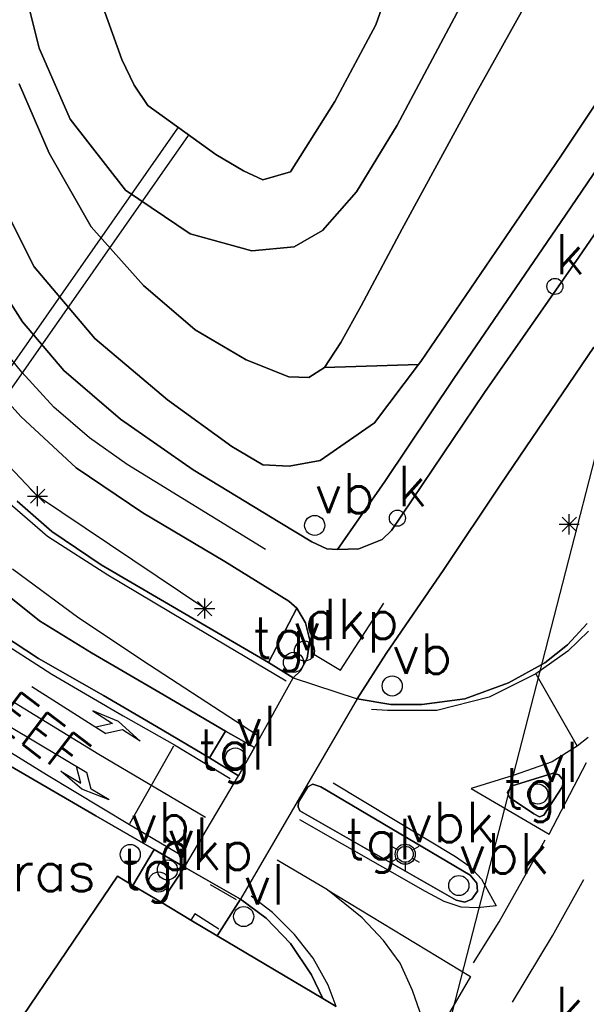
# Model space of a CAD drawing. Header units: millimetres. Extents: x 129727 to 131402, y 399018 to 399724.
# Tile 14 of 60: x 130024 to 130059, y 399294 to 399355. Entities that reach past the tile are written whole.
import ezdxf
from ezdxf.enums import TextEntityAlignment as Align

# ---------------------------------------------------------------- set-up
doc = ezdxf.new("R2010")
doc.units = ezdxf.units.MM
for name, color, linetype in [('EWD-MB-NW-MBUISVLG', 1, 'Continuous'), ('MDI-IN-OPNAMEGRENS', 7, 'Continuous'), ('MDI-VL-BEPLANTING', 7, 'Continuous'), ('MDI-VL-GRAS', 7, 'Continuous'), ('MDI-VL-TALUD', 7, 'Continuous'), ('MDI-VL-VERHARDING', 7, 'Continuous'), ('MDI-VL-WATER', 7, 'Continuous'), ('MDI-XX-BEPLANTING', 80, 'Continuous'), ('MDI-XX-BORD', 255, 'Continuous'), ('MDI-XX-DAMWAND', 252, 'Continuous'), ('MDI-XX-GRAS', 7, 'Continuous'), ('MDI-XX-MARKERING', 251, 'Continuous'), ('MDI-XX-RASTER', 255, 'Continuous'), ('MDI-XX-RIOLERING', 130, 'Continuous'), ('MDI-XX-TALUD', 84, 'Continuous'), ('MDI-XX-TEKST25', 12, 'Continuous'), ('MDI-XX-TERREINAFSCH', 253, 'Continuous'), ('MDI-XX-VERHARDING', 30, 'Continuous')]:
    doc.layers.add(name, color=color, linetype=linetype)
doc.styles.add('ROMANS25', font='ROMANS.shx', dxfattribs={"height": 2.5})

msp = doc.modelspace()

# ---------------------------------------------------------------- linework, layer by layer
for p, q in [((130024.922, 399325.336), (130025.806, 399326.22)), ((130025.806, 399325.336), (130024.922, 399326.22)), ((130025.364, 399325.153), (130025.364, 399326.403)), ((130024.739, 399325.778), (130025.989, 399325.778)), ((130057.957, 399323.589), (130058.841, 399324.473)), ((130058.841, 399323.589), (130057.957, 399324.473)), ((130058.399, 399323.406), (130058.399, 399324.656)), ((130057.774, 399324.031), (130059.024, 399324.031)), ((130035.747, 399318.169), (130035.747, 399319.419)), ((130035.122, 399318.794), (130036.372, 399318.794)), ((130035.305, 399318.352), (130036.189, 399319.236)), ((130036.189, 399318.352), (130035.305, 399319.236)), ((130025.016, 399313.958), (130029.609, 399311.024)), ((130028.791, 399312.437), (130030.013, 399311.656)), ((130030.385, 399311.775), (130028.791, 399312.437)), ((130030.013, 399311.656), (130028.977, 399311.428)), ((130031.74, 399310.553), (130030.385, 399311.775)), ((130023.753, 399311.395), (130028.431, 399308.599)), ((130030.645, 399311.253), (130029.609, 399311.024)), ((130031.74, 399310.553), (130030.645, 399311.253)), ((130026.801, 399308.699), (130028.046, 399307.955)), ((130028.107, 399307.569), (130026.801, 399308.699)), ((130028.046, 399307.955), (130027.787, 399308.983)), ((130028.69, 399307.57), (130028.431, 399308.599)), ((130029.806, 399306.903), (130028.107, 399307.569)), ((130029.806, 399306.903), (130028.69, 399307.57)), ((130048.207, 399304.029), (130048.207, 399304.529)), ((130047.774, 399303.779), (130047.341, 399304.029)), ((130048.64, 399303.779), (130049.073, 399304.029)), ((130047.774, 399303.279), (130047.341, 399303.029)), ((130048.207, 399303.029), (130048.207, 399302.529)), ((130048.64, 399303.279), (130049.073, 399303.029))]:
    msp.add_line(p, q)
for centre, radius in [((130057.506, 399338.811), 0.5), ((130042.582, 399323.962), 0.625), ((130047.72, 399324.411), 0.5), ((130041.944, 399316.156), 0.625), ((130041.264, 399315.452), 0.625), ((130047.398, 399313.986), 0.625), ((130037.65, 399309.51), 0.625), ((130056.446, 399307.271), 0.625), ((130031.123, 399303.514), 0.625), ((130048.207, 399303.529), 0.625), ((130048.207, 399303.529), 0.5), ((130033.43, 399302.558), 0.625), ((130032.897, 399301.809), 0.625), ((130051.539, 399301.585), 0.625), ((130038.17, 399299.657), 0.625)]:
    msp.add_circle(centre, radius)
at = {"layer": 'EWD-MB-NW-MBUISVLG'}
msp.add_lwpolyline([(130078.41, 399399.725), (130040.103, 399250.928)], dxfattribs=at)
at = {"layer": 'MDI-IN-OPNAMEGRENS'}
for p, q in [((130021.576, 399289.263), (130030.328, 399302.159)), ((130030.328, 399302.159), (130031.281, 399301.591)), ((130031.281, 399301.591), (130033.04, 399300.543)), ((130033.04, 399300.543), (130034.894, 399299.439)), ((130034.894, 399299.439), (130036.527, 399298.466)), ((130036.527, 399298.466), (130043.083, 399294.561)), ((130043.083, 399294.561), (130043.923, 399294.061))]:
    msp.add_line(p, q, dxfattribs=at)
at = {"layer": 'MDI-VL-BEPLANTING'}
for p, q in [((130066.632, 399360.084), (130057.878, 399346.91)), ((130052.568, 399350.756), (130056.557, 399357.901)), ((130048.026, 399342.385), (130052.568, 399350.756)), ((130057.878, 399346.91), (130049.171, 399334.145)), ((130045.466, 399337.595), (130048.026, 399342.385)), ((130044.198, 399335.329), (130045.466, 399337.595)), ((130043.201, 399333.763), (130044.198, 399335.329)), ((130049.171, 399334.145), (130049.035, 399333.965)), ((130049.035, 399333.965), (130043.201, 399333.763)), ((130043.201, 399333.763), (130043.201, 399333.763))]:
    msp.add_line(p, q, dxfattribs=at)
at = {"layer": 'MDI-VL-GRAS'}
for p, q in [((130057.878, 399346.91), (130066.632, 399360.084)), ((130024.283, 399358.337), (130025.453, 399353.622)), ((130025.453, 399353.622), (130024.283, 399358.337)), ((130046.391, 399355.063), (130047.53, 399358.382)), ((130047.705, 399348.821), (130052.492, 399357.827)), ((130052.492, 399357.827), (130047.705, 399348.821)), ((130056.557, 399357.901), (130052.568, 399350.756)), ((130029.431, 399356.132), (130030.599, 399352.918)), ((130043.833, 399350.295), (130046.391, 399355.063)), ((130025.453, 399353.622), (130027.393, 399349.199)), ((130027.393, 399349.199), (130025.453, 399353.622)), ((130030.599, 399352.918), (130031.365, 399351.322)), ((130024.221, 399351.401), (130026.08, 399347.092)), ((130026.08, 399347.092), (130024.221, 399351.401)), ((130031.365, 399351.322), (130032.21, 399350.045)), ((130063.805, 399351.546), (130057.853, 399342.79)), ((130052.568, 399350.756), (130048.026, 399342.385)), ((130032.21, 399350.045), (130036.449, 399347.011)), ((130041.085, 399345.927), (130043.833, 399350.295)), ((130027.393, 399349.199), (130030.831, 399344.783)), ((130030.831, 399344.783), (130027.393, 399349.199)), ((130045.18, 399344.68), (130047.705, 399348.821)), ((130047.705, 399348.821), (130045.18, 399344.68)), ((130026.08, 399347.092), (130028.691, 399342.504)), ((130028.691, 399342.504), (130026.08, 399347.092)), ((130036.449, 399347.011), (130038.159, 399345.999)), ((130049.171, 399334.145), (130057.878, 399346.91)), ((130038.159, 399345.999), (130039.366, 399345.432)), ((130039.366, 399345.432), (130041.085, 399345.927)), ((130025.145, 399340.028), (130022.624, 399345.039)), ((130022.624, 399345.039), (130025.145, 399340.028)), ((130030.831, 399344.783), (130034.851, 399342.07)), ((130034.851, 399342.07), (130030.831, 399344.783)), ((130043.067, 399342.29), (130045.18, 399344.68)), ((130045.18, 399344.68), (130043.067, 399342.29)), ((130057.853, 399342.79), (130051.22, 399333.097)), ((130028.691, 399342.504), (130031.946, 399338.862)), ((130031.946, 399338.862), (130028.691, 399342.504)), ((130034.851, 399342.07), (130038.67, 399341.018)), ((130038.67, 399341.018), (130034.851, 399342.07)), ((130041.303, 399341.27), (130043.067, 399342.29)), ((130043.067, 399342.29), (130041.303, 399341.27)), ((130048.026, 399342.385), (130045.466, 399337.595)), ((130038.67, 399341.018), (130041.303, 399341.27)), ((130041.303, 399341.27), (130038.67, 399341.018)), ((130024.435, 399336.615), (130022.263, 399339.988)), ((130028.914, 399335.584), (130025.145, 399340.028)), ((130025.145, 399340.028), (130028.914, 399335.584)), ((130031.946, 399338.862), (130035.165, 399336.107)), ((130035.165, 399336.107), (130031.946, 399338.862)), ((130045.466, 399337.595), (130044.198, 399335.329)), ((130026.992, 399333.592), (130024.435, 399336.615)), ((130035.165, 399336.107), (130038.32, 399334.243)), ((130038.32, 399334.243), (130035.165, 399336.107)), ((130033.438, 399331.769), (130028.914, 399335.584)), ((130028.914, 399335.584), (130033.438, 399331.769)), ((130044.198, 399335.329), (130043.201, 399333.763)), ((130054.143, 399326.514), (130059.916, 399335.045)), ((130021.045, 399334.338), (130024.326, 399330.724)), ((130038.32, 399334.243), (130040.977, 399333.191)), ((130040.977, 399333.191), (130038.32, 399334.243)), ((130049.035, 399333.965), (130049.171, 399334.145)), ((130030.519, 399330.554), (130026.992, 399333.592)), ((130042.227, 399333.146), (130043.201, 399333.763)), ((130043.201, 399333.763), (130042.227, 399333.146)), ((130043.201, 399333.763), (130049.035, 399333.965)), ((130049.035, 399333.965), (130046.292, 399330.327)), ((130046.292, 399330.327), (130049.035, 399333.965)), ((130040.977, 399333.191), (130042.227, 399333.146)), ((130042.227, 399333.146), (130040.977, 399333.191)), ((130051.22, 399333.097), (130046.947, 399326.686)), ((130037.436, 399328.857), (130033.438, 399331.769)), ((130033.438, 399331.769), (130037.436, 399328.857)), ((130024.326, 399330.724), (130027.751, 399327.545)), ((130035.029, 399327.411), (130030.519, 399330.554)), ((130046.292, 399330.327), (130042.927, 399327.999)), ((130042.927, 399327.999), (130046.292, 399330.327)), ((130039.367, 399327.715), (130037.436, 399328.857)), ((130037.436, 399328.857), (130039.367, 399327.715)), ((130042.927, 399327.999), (130040.987, 399327.635)), ((130040.987, 399327.635), (130042.927, 399327.999)), ((130027.751, 399327.545), (130031.901, 399324.747)), ((130040.412, 399324.15), (130035.029, 399327.411)), ((130040.987, 399327.635), (130039.367, 399327.715)), ((130039.367, 399327.715), (130040.987, 399327.635)), ((130046.947, 399326.686), (130044.002, 399322.463)), ((130050.613, 399321.231), (130054.143, 399326.514)), ((130026.248, 399323.593), (130024.089, 399325.47)), ((130031.901, 399324.747), (130037.003, 399321.728)), ((130042.407, 399322.937), (130040.412, 399324.15)), ((130029.308, 399321.518), (130026.248, 399323.593)), ((130043.34, 399322.5), (130042.407, 399322.937)), ((130044.002, 399322.463), (130043.34, 399322.5)), ((130035.089, 399318.142), (130029.308, 399321.518)), ((130037.003, 399321.728), (130040.979, 399319.249)), ((130021.703, 399321.045), (130025.489, 399318.035)), ((130047.018, 399316), (130050.613, 399321.231)), ((130041.467, 399318.824), (130039.707, 399315.446)), ((130040.979, 399319.249), (130041.467, 399318.824)), ((130025.489, 399318.035), (130028.714, 399316.043)), ((130039.707, 399315.446), (130035.089, 399318.142)), ((130059.506, 399317.87), (130058.281, 399316.543)), ((130025.418, 399315.692), (130023.129, 399317.206)), ((130058.281, 399316.543), (130056.885, 399315.424)), ((130028.714, 399316.043), (130032.978, 399313.56)), ((130045.217, 399313.191), (130047.018, 399316)), ((130029.468, 399313.386), (130025.418, 399315.692)), ((130056.885, 399315.424), (130054.624, 399314.19)), ((130054.624, 399314.19), (130051.901, 399313.19)), ((130032.762, 399311.47), (130029.468, 399313.386)), ((130032.978, 399313.56), (130037.039, 399311.186)), ((130047.311, 399312.832), (130045.217, 399313.191)), ((130049.238, 399312.844), (130047.311, 399312.832)), ((130051.901, 399313.19), (130049.238, 399312.844)), ((130036.043, 399309.525), (130032.762, 399311.47)), ((130037.039, 399311.186), (130036.043, 399309.525)), ((130023.685, 399309.009), (130028.993, 399305.909)), ((130028.993, 399305.909), (130032.613, 399303.824)), ((130032.613, 399303.824), (130031.281, 399301.591)), ((130030.328, 399302.159), (130021.576, 399289.263)), ((130031.281, 399301.591), (130030.328, 399302.159)), ((130036.527, 399298.466), (130037.98, 399300.732)), ((130037.98, 399300.732), (130039.56, 399299.556)), ((130039.56, 399299.556), (130041.078, 399297.98)), ((130043.083, 399294.561), (130036.527, 399298.466)), ((130041.078, 399297.98), (130042.39, 399296.029)), ((130042.39, 399296.029), (130043.083, 399294.561)), ((130043.083, 399294.561), (130043.083, 399294.561))]:
    msp.add_line(p, q, dxfattribs=at)
at = {"layer": 'MDI-VL-TALUD'}
for p, q in [((130066.632, 399360.084), (130057.878, 399346.91)), ((130025.453, 399353.622), (130024.283, 399358.337)), ((130046.391, 399355.063), (130047.53, 399358.382)), ((130052.492, 399357.827), (130047.705, 399348.821)), ((130052.568, 399350.756), (130056.557, 399357.901)), ((130029.431, 399356.132), (130030.599, 399352.918)), ((130043.833, 399350.295), (130046.391, 399355.063)), ((130027.393, 399349.199), (130025.453, 399353.622)), ((130030.599, 399352.918), (130031.365, 399351.322)), ((130024.221, 399351.401), (130026.08, 399347.092)), ((130031.365, 399351.322), (130032.21, 399350.045)), ((130048.026, 399342.385), (130052.568, 399350.756)), ((130032.21, 399350.045), (130036.449, 399347.011)), ((130041.085, 399345.927), (130043.833, 399350.295)), ((130030.831, 399344.783), (130027.393, 399349.199)), ((130047.705, 399348.821), (130045.18, 399344.68)), ((130026.08, 399347.092), (130028.691, 399342.504)), ((130036.449, 399347.011), (130038.159, 399345.999)), ((130057.878, 399346.91), (130049.171, 399334.145)), ((130038.159, 399345.999), (130039.366, 399345.432)), ((130039.366, 399345.432), (130041.085, 399345.927)), ((130025.145, 399340.028), (130022.624, 399345.039)), ((130034.851, 399342.07), (130030.831, 399344.783)), ((130045.18, 399344.68), (130043.067, 399342.29)), ((130028.691, 399342.504), (130031.946, 399338.862)), ((130038.67, 399341.018), (130034.851, 399342.07)), ((130043.067, 399342.29), (130041.303, 399341.27)), ((130045.466, 399337.595), (130048.026, 399342.385)), ((130041.303, 399341.27), (130038.67, 399341.018)), ((130028.914, 399335.584), (130025.145, 399340.028)), ((130031.946, 399338.862), (130035.165, 399336.107)), ((130044.198, 399335.329), (130045.466, 399337.595)), ((130035.165, 399336.107), (130038.32, 399334.243)), ((130033.438, 399331.769), (130028.914, 399335.584)), ((130043.201, 399333.763), (130044.198, 399335.329)), ((130038.32, 399334.243), (130040.977, 399333.191)), ((130049.171, 399334.145), (130049.035, 399333.965)), ((130042.227, 399333.146), (130043.201, 399333.763)), ((130043.201, 399333.763), (130049.035, 399333.965)), ((130049.035, 399333.965), (130043.201, 399333.763)), ((130043.201, 399333.763), (130043.201, 399333.763)), ((130049.035, 399333.965), (130046.292, 399330.327)), ((130040.977, 399333.191), (130042.227, 399333.146)), ((130037.436, 399328.857), (130033.438, 399331.769)), ((130046.292, 399330.327), (130042.927, 399327.999)), ((130039.367, 399327.715), (130037.436, 399328.857)), ((130042.927, 399327.999), (130040.987, 399327.635)), ((130040.987, 399327.635), (130039.367, 399327.715))]:
    msp.add_line(p, q, dxfattribs=at)
at = {"layer": 'MDI-VL-VERHARDING'}
for p, q in [((130058.99, 399340.628), (130067.398, 399352.881)), ((130067.398, 399352.881), (130058.99, 399340.628)), ((130057.853, 399342.79), (130063.805, 399351.546)), ((130051.22, 399333.097), (130057.853, 399342.79)), ((130053.131, 399332.225), (130058.99, 399340.628)), ((130058.99, 399340.628), (130053.131, 399332.225)), ((130022.263, 399339.988), (130024.435, 399336.615)), ((130024.435, 399336.615), (130026.992, 399333.592)), ((130059.916, 399335.045), (130054.143, 399326.514)), ((130024.326, 399330.724), (130021.045, 399334.338)), ((130026.992, 399333.592), (130030.519, 399330.554)), ((130046.947, 399326.686), (130051.22, 399333.097)), ((130047.347, 399323.654), (130053.131, 399332.225)), ((130053.131, 399332.225), (130047.347, 399323.654)), ((130027.751, 399327.545), (130024.326, 399330.724)), ((130030.519, 399330.554), (130035.029, 399327.411)), ((130031.901, 399324.747), (130027.751, 399327.545)), ((130035.029, 399327.411), (130040.412, 399324.15)), ((130044.002, 399322.463), (130046.947, 399326.686)), ((130054.143, 399326.514), (130050.613, 399321.231)), ((130024.089, 399325.47), (130026.248, 399323.593)), ((130037.003, 399321.728), (130031.901, 399324.747)), ((130040.412, 399324.15), (130042.407, 399322.937)), ((130026.248, 399323.593), (130029.308, 399321.518)), ((130045.327, 399322.498), (130046.773, 399323.077)), ((130046.773, 399323.077), (130045.327, 399322.498)), ((130046.773, 399323.077), (130047.347, 399323.654)), ((130047.347, 399323.654), (130046.773, 399323.077)), ((130042.407, 399322.937), (130043.34, 399322.5)), ((130043.34, 399322.5), (130044.002, 399322.463)), ((130044.002, 399322.463), (130045.327, 399322.498)), ((130045.327, 399322.498), (130044.002, 399322.463)), ((130044.002, 399322.463), (130044.002, 399322.463)), ((130029.308, 399321.518), (130035.089, 399318.142)), ((130040.979, 399319.249), (130037.003, 399321.728)), ((130025.489, 399318.035), (130021.703, 399321.045)), ((130050.613, 399321.231), (130047.018, 399316)), ((130039.707, 399315.446), (130041.467, 399318.824)), ((130041.467, 399318.824), (130040.979, 399319.249)), ((130042.01, 399317.91), (130041.467, 399318.824)), ((130041.467, 399318.824), (130042.01, 399317.91)), ((130028.714, 399316.043), (130025.489, 399318.035)), ((130035.089, 399318.142), (130039.707, 399315.446)), ((130042.279, 399316.832), (130042.01, 399317.91)), ((130042.01, 399317.91), (130042.279, 399316.832)), ((130058.281, 399316.543), (130059.506, 399317.87)), ((130023.129, 399317.206), (130025.418, 399315.692)), ((130042.121, 399315.714), (130042.279, 399316.832)), ((130042.279, 399316.832), (130042.121, 399315.714)), ((130056.885, 399315.424), (130058.281, 399316.543)), ((130032.978, 399313.56), (130028.714, 399316.043)), ((130047.018, 399316), (130045.217, 399313.191)), ((130025.418, 399315.692), (130029.468, 399313.386)), ((130039.707, 399315.446), (130041.24, 399314.492)), ((130041.24, 399314.492), (130039.707, 399315.446)), ((130039.707, 399315.446), (130039.707, 399315.446)), ((130041.69, 399314.935), (130042.121, 399315.714)), ((130042.121, 399315.714), (130041.69, 399314.935)), ((130054.624, 399314.19), (130056.885, 399315.424)), ((130041.24, 399314.492), (130041.69, 399314.935)), ((130041.69, 399314.935), (130041.24, 399314.492)), ((130051.901, 399313.19), (130054.624, 399314.19)), ((130029.468, 399313.386), (130032.762, 399311.47)), ((130037.039, 399311.186), (130032.978, 399313.56)), ((130045.217, 399313.191), (130047.311, 399312.832)), ((130047.311, 399312.832), (130049.238, 399312.844)), ((130049.238, 399312.844), (130051.901, 399313.19)), ((130032.762, 399311.47), (130036.043, 399309.525)), ((130036.043, 399309.525), (130037.039, 399311.186)), ((130038.837, 399310.162), (130037.039, 399311.186)), ((130037.039, 399311.186), (130038.837, 399310.162)), ((130037.853, 399308.396), (130038.837, 399310.162)), ((130038.837, 399310.162), (130037.853, 399308.396)), ((130028.993, 399305.909), (130023.685, 399309.009)), ((130036.043, 399309.525), (130037.853, 399308.396)), ((130037.853, 399308.396), (130036.043, 399309.525)), ((130036.043, 399309.525), (130036.043, 399309.525)), ((130054.851, 399307.779), (130057.394, 399308.559)), ((130057.394, 399308.559), (130054.851, 399307.779)), ((130057.394, 399308.559), (130057.753, 399308.465)), ((130057.753, 399308.465), (130057.394, 399308.559)), ((130057.753, 399308.465), (130058.022, 399308.132)), ((130058.022, 399308.132), (130057.753, 399308.465)), ((130042.148, 399307.728), (130042.461, 399307.878)), ((130042.461, 399307.878), (130042.148, 399307.728)), ((130042.461, 399307.878), (130042.953, 399307.713)), ((130042.953, 399307.713), (130042.461, 399307.878)), ((130058.022, 399308.132), (130057.983, 399307.741)), ((130057.983, 399307.741), (130058.022, 399308.132)), ((130041.573, 399306.766), (130042.148, 399307.728)), ((130042.148, 399307.728), (130041.573, 399306.766)), ((130042.953, 399307.713), (130052.241, 399302.235)), ((130052.241, 399302.235), (130042.953, 399307.713)), ((130042.953, 399307.713), (130042.953, 399307.713)), ((130054.565, 399307.37), (130054.623, 399307.479)), ((130054.623, 399307.479), (130054.565, 399307.37)), ((130054.696, 399307.057), (130054.565, 399307.37)), ((130054.565, 399307.37), (130054.696, 399307.057)), ((130054.623, 399307.479), (130054.851, 399307.779)), ((130054.851, 399307.779), (130054.623, 399307.479)), ((130054.851, 399307.779), (130054.851, 399307.779)), ((130057.983, 399307.741), (130056.821, 399305.954)), ((130056.821, 399305.954), (130057.983, 399307.741)), ((130041.548, 399306.475), (130041.573, 399306.766)), ((130041.573, 399306.766), (130041.548, 399306.475)), ((130056.196, 399306.044), (130054.696, 399307.057)), ((130054.696, 399307.057), (130056.196, 399306.044)), ((130041.668, 399306.217), (130041.548, 399306.475)), ((130041.548, 399306.475), (130041.668, 399306.217)), ((130051.373, 399300.673), (130041.668, 399306.217)), ((130041.668, 399306.217), (130041.668, 399306.217)), ((130041.668, 399306.217), (130051.373, 399300.673)), ((130056.551, 399305.846), (130056.196, 399306.044)), ((130056.196, 399306.044), (130056.196, 399306.044)), ((130056.196, 399306.044), (130056.551, 399305.846)), ((130056.821, 399305.954), (130056.551, 399305.846)), ((130056.551, 399305.846), (130056.821, 399305.954)), ((130032.613, 399303.824), (130028.993, 399305.909)), ((130031.281, 399301.591), (130032.613, 399303.824)), ((130034.485, 399302.725), (130032.613, 399303.824)), ((130032.613, 399303.824), (130034.485, 399302.725)), ((130033.04, 399300.543), (130034.485, 399302.725)), ((130034.485, 399302.725), (130033.04, 399300.543)), ((130052.241, 399302.235), (130052.659, 399301.739)), ((130052.659, 399301.739), (130052.241, 399302.235)), ((130052.659, 399301.739), (130052.707, 399301.23)), ((130052.707, 399301.23), (130052.659, 399301.739)), ((130033.04, 399300.543), (130031.281, 399301.591)), ((130031.281, 399301.591), (130031.281, 399301.591)), ((130052.707, 399301.23), (130052.355, 399300.729)), ((130052.355, 399300.729), (130052.707, 399301.23)), ((130034.894, 399299.439), (130033.04, 399300.543)), ((130037.98, 399300.732), (130036.527, 399298.466)), ((130039.56, 399299.556), (130037.98, 399300.732)), ((130051.908, 399300.551), (130051.373, 399300.673)), ((130051.373, 399300.673), (130051.908, 399300.551)), ((130052.355, 399300.729), (130051.908, 399300.551)), ((130051.908, 399300.551), (130052.355, 399300.729)), ((130036.527, 399298.466), (130034.894, 399299.439)), ((130041.078, 399297.98), (130039.56, 399299.556)), ((130042.39, 399296.029), (130041.078, 399297.98)), ((130043.083, 399294.561), (130042.39, 399296.029)), ((130043.923, 399294.061), (130043.083, 399294.561))]:
    msp.add_line(p, q, dxfattribs=at)
at = {"layer": 'MDI-VL-WATER'}
for p, q in [((130047.53, 399358.382), (130046.391, 399355.063)), ((130030.599, 399352.918), (130029.431, 399356.132)), ((130046.391, 399355.063), (130043.833, 399350.295)), ((130031.365, 399351.322), (130030.599, 399352.918)), ((130032.21, 399350.045), (130031.365, 399351.322)), ((130036.449, 399347.011), (130032.21, 399350.045)), ((130043.833, 399350.295), (130041.085, 399345.927)), ((130038.159, 399345.999), (130036.449, 399347.011)), ((130039.366, 399345.432), (130038.159, 399345.999)), ((130041.085, 399345.927), (130039.366, 399345.432))]:
    msp.add_line(p, q, dxfattribs=at)
at = {"layer": 'MDI-XX-BEPLANTING'}
for p, q in [((130025.364, 399325.778), (130017.933, 399333.605)), ((130035.747, 399318.794), (130025.364, 399325.778))]:
    msp.add_line(p, q, dxfattribs=at)
at = {"layer": 'MDI-XX-DAMWAND'}
for p, q in [((130046.391, 399355.063), (130047.53, 399358.382)), ((130029.431, 399356.132), (130030.599, 399352.918)), ((130043.833, 399350.295), (130046.391, 399355.063)), ((130030.599, 399352.918), (130031.365, 399351.322)), ((130031.365, 399351.322), (130032.21, 399350.045)), ((130041.085, 399345.927), (130043.833, 399350.295)), ((130036.449, 399347.011), (130038.159, 399345.999)), ((130038.159, 399345.999), (130039.366, 399345.432)), ((130039.366, 399345.432), (130041.085, 399345.927))]:
    msp.add_line(p, q, dxfattribs=at)
at = {"layer": 'MDI-XX-MARKERING'}
for p, q in [((130024.377, 399333.482), (130022.586, 399335.689)), ((130026.375, 399331.317), (130024.377, 399333.482)), ((130028.599, 399329.392), (130026.375, 399331.317)), ((130030.93, 399327.755), (130028.599, 399329.392)), ((130039.53, 399322.474), (130030.93, 399327.755)), ((130022.842, 399325.998), (130025.985, 399323.286)), ((130025.985, 399323.286), (130029.738, 399320.893)), ((130027.921, 399318.192), (130023.796, 399321.239)), ((130029.738, 399320.893), (130034.491, 399318.056)), ((130044.194, 399314.976), (130046.887, 399319.123)), ((130032.314, 399315.271), (130027.921, 399318.192)), ((130034.491, 399318.056), (130040.802, 399314.309)), ((130059.602, 399317.385), (130058.307, 399316.146)), ((130022.838, 399316.911), (130026.247, 399314.722)), ((130042.428, 399316.031), (130044.194, 399314.976)), ((130058.307, 399316.146), (130056.315, 399314.731)), ((130038.962, 399310.945), (130032.314, 399315.271)), ((130026.247, 399314.722), (130030.682, 399312.128)), ((130056.315, 399314.731), (130053.422, 399313.296)), ((130056.315, 399314.731), (130058.891, 399310.25)), ((130038.837, 399310.162), (130041.24, 399314.492)), ((130041.24, 399314.492), (130045.217, 399313.191)), ((130041.24, 399314.492), (130041.24, 399314.492)), ((130053.422, 399313.296), (130050.165, 399312.46)), ((130029.177, 399309.726), (130023.922, 399312.943)), ((130045.217, 399313.191), (130037.98, 399300.732)), ((130030.682, 399312.128), (130033.88, 399310.32)), ((130047.112, 399312.455), (130046.105, 399312.524)), ((130050.165, 399312.46), (130047.112, 399312.455)), ((130025.919, 399308.465), (130022.416, 399310.634)), ((130033.816, 399310.241), (130031.078, 399305.424)), ((130033.88, 399310.32), (130037.332, 399308.244)), ((130058.891, 399310.25), (130057.329, 399309.278)), ((130059.584, 399310.78), (130058.891, 399310.25)), ((130035.787, 399305.823), (130029.177, 399309.726)), ((130037.853, 399308.396), (130038.837, 399310.162)), ((130057.329, 399309.278), (130054.919, 399308.414)), ((130057.141, 399304.783), (130059.464, 399309.224)), ((130031.07, 399305.349), (130025.919, 399308.465)), ((130034.485, 399302.725), (130037.853, 399308.396)), ((130054.919, 399308.414), (130052.301, 399307.607)), ((130043.724, 399307.966), (130051.337, 399303.392)), ((130052.301, 399307.607), (130057.141, 399304.783)), ((130034.467, 399303.342), (130031.07, 399305.349)), ((130049.473, 399301.215), (130041.659, 399305.668)), ((130054.054, 399299.334), (130056.91, 399304.431)), ((130043.376, 399301.316), (130040.251, 399303.16)), ((130051.337, 399303.392), (130052.23, 399302.768)), ((130037.98, 399300.732), (130034.485, 399302.725)), ((130052.23, 399302.768), (130052.955, 399301.989)), ((130052.955, 399301.989), (130053.851, 399300.325)), ((130057.364, 399298.459), (130059.315, 399301.955)), ((130036.083, 399301.65), (130037.711, 399300.715)), ((130043.376, 399301.316), (130052.256, 399295.943)), ((130045.535, 399299.569), (130043.376, 399301.316)), ((130050.62, 399300.59), (130049.473, 399301.215)), ((130039.969, 399299.919), (130038.63, 399300.919)), ((130051.674, 399300.242), (130050.62, 399300.59)), ((130035.129, 399299.838), (130034.894, 399299.439)), ((130036.624, 399298.885), (130035.129, 399299.838)), ((130041.334, 399298.547), (130039.969, 399299.919)), ((130052.707, 399300.204), (130051.674, 399300.242)), ((130053.851, 399300.325), (130052.707, 399300.204)), ((130046.85, 399298.171), (130045.535, 399299.569)), ((130052.442, 399296.775), (130054.054, 399299.334)), ((130042.484, 399297.065), (130041.334, 399298.547)), ((130047.894, 399296.759), (130046.85, 399298.171)), ((130054.878, 399294.342), (130057.364, 399298.459)), ((130043.42, 399295.398), (130042.484, 399297.065)), ((130048.65, 399295.063), (130047.894, 399296.759)), ((130052.256, 399295.943), (130049.691, 399291.546)), ((130043.923, 399294.061), (130043.42, 399295.398)), ((130049.259, 399293.337), (130048.65, 399295.063))]:
    msp.add_line(p, q, dxfattribs=at)
at = {"layer": 'MDI-XX-RASTER'}
msp.add_line((130032.21, 399350.045), (130036.449, 399347.011), dxfattribs=at)
at = {"layer": 'MDI-XX-RIOLERING'}
for p, q in [((130034.06, 399348.65), (130002.696, 399303.804)), ((130034.716, 399348.192), (130003.352, 399303.346))]:
    msp.add_line(p, q, dxfattribs=at)
at = {"layer": 'MDI-XX-TALUD'}
for p, q in [((130057.878, 399346.91), (130066.632, 399360.084)), ((130024.283, 399358.337), (130025.453, 399353.622)), ((130047.705, 399348.821), (130052.492, 399357.827)), ((130056.557, 399357.901), (130052.568, 399350.756)), ((130025.453, 399353.622), (130027.393, 399349.199)), ((130026.08, 399347.092), (130024.221, 399351.401)), ((130052.568, 399350.756), (130048.026, 399342.385)), ((130027.393, 399349.199), (130030.831, 399344.783)), ((130045.18, 399344.68), (130047.705, 399348.821)), ((130028.691, 399342.504), (130026.08, 399347.092)), ((130049.171, 399334.145), (130057.878, 399346.91)), ((130022.624, 399345.039), (130025.145, 399340.028)), ((130030.831, 399344.783), (130034.851, 399342.07)), ((130043.067, 399342.29), (130045.18, 399344.68)), ((130031.946, 399338.862), (130028.691, 399342.504)), ((130034.851, 399342.07), (130038.67, 399341.018)), ((130041.303, 399341.27), (130043.067, 399342.29)), ((130048.026, 399342.385), (130045.466, 399337.595)), ((130038.67, 399341.018), (130041.303, 399341.27)), ((130025.145, 399340.028), (130028.914, 399335.584)), ((130035.165, 399336.107), (130031.946, 399338.862)), ((130045.466, 399337.595), (130044.198, 399335.329)), ((130038.32, 399334.243), (130035.165, 399336.107)), ((130028.914, 399335.584), (130033.438, 399331.769)), ((130044.198, 399335.329), (130043.201, 399333.763)), ((130040.977, 399333.191), (130038.32, 399334.243)), ((130049.035, 399333.965), (130049.171, 399334.145)), ((130043.201, 399333.763), (130042.227, 399333.146)), ((130046.292, 399330.327), (130049.035, 399333.965)), ((130042.227, 399333.146), (130040.977, 399333.191)), ((130033.438, 399331.769), (130037.436, 399328.857)), ((130042.927, 399327.999), (130046.292, 399330.327)), ((130037.436, 399328.857), (130039.367, 399327.715)), ((130040.987, 399327.635), (130042.927, 399327.999)), ((130039.367, 399327.715), (130040.987, 399327.635))]:
    msp.add_line(p, q, dxfattribs=at)
at = {"layer": 'MDI-XX-TERREINAFSCH'}
for p, q in [((130058.99, 399340.628), (130067.398, 399352.881)), ((130063.805, 399351.546), (130057.853, 399342.79)), ((130057.853, 399342.79), (130051.22, 399333.097)), ((130053.131, 399332.225), (130058.99, 399340.628)), ((130022.263, 399339.988), (130024.435, 399336.615)), ((130024.435, 399336.615), (130026.992, 399333.592)), ((130059.916, 399335.045), (130054.143, 399326.514)), ((130021.045, 399334.338), (130024.326, 399330.724)), ((130026.992, 399333.592), (130030.519, 399330.554)), ((130043.201, 399333.763), (130049.035, 399333.965)), ((130051.22, 399333.097), (130046.947, 399326.686)), ((130047.347, 399323.654), (130053.131, 399332.225)), ((130024.326, 399330.724), (130027.751, 399327.545)), ((130030.519, 399330.554), (130035.029, 399327.411)), ((130027.751, 399327.545), (130031.901, 399324.747)), ((130035.029, 399327.411), (130040.412, 399324.15)), ((130046.947, 399326.686), (130044.002, 399322.463)), ((130054.143, 399326.514), (130050.613, 399321.231)), ((130026.248, 399323.593), (130024.089, 399325.47)), ((130031.901, 399324.747), (130037.003, 399321.728)), ((130040.412, 399324.15), (130042.407, 399322.937)), ((130029.308, 399321.518), (130026.248, 399323.593)), ((130045.327, 399322.498), (130046.773, 399323.077)), ((130046.773, 399323.077), (130047.347, 399323.654)), ((130042.407, 399322.937), (130043.34, 399322.5)), ((130043.34, 399322.5), (130044.002, 399322.463)), ((130044.002, 399322.463), (130045.327, 399322.498)), ((130035.089, 399318.142), (130029.308, 399321.518)), ((130037.003, 399321.728), (130040.979, 399319.249)), ((130025.489, 399318.035), (130021.703, 399321.045)), ((130050.613, 399321.231), (130047.018, 399316)), ((130039.707, 399315.446), (130041.467, 399318.824)), ((130040.979, 399319.249), (130041.467, 399318.824)), ((130041.467, 399318.824), (130042.01, 399317.91)), ((130028.714, 399316.043), (130025.489, 399318.035)), ((130039.707, 399315.446), (130035.089, 399318.142)), ((130042.01, 399317.91), (130042.279, 399316.832)), ((130058.281, 399316.543), (130059.506, 399317.87)), ((130023.129, 399317.206), (130025.418, 399315.692)), ((130042.279, 399316.832), (130042.121, 399315.714)), ((130056.885, 399315.424), (130058.281, 399316.543)), ((130032.978, 399313.56), (130028.714, 399316.043)), ((130047.018, 399316), (130045.217, 399313.191)), ((130025.418, 399315.692), (130029.468, 399313.386)), ((130041.24, 399314.492), (130039.707, 399315.446)), ((130042.121, 399315.714), (130041.69, 399314.935)), ((130054.624, 399314.19), (130056.885, 399315.424)), ((130041.69, 399314.935), (130041.24, 399314.492)), ((130051.901, 399313.19), (130054.624, 399314.19)), ((130029.468, 399313.386), (130032.762, 399311.47)), ((130037.039, 399311.186), (130032.978, 399313.56)), ((130045.217, 399313.191), (130047.311, 399312.832)), ((130047.311, 399312.832), (130049.238, 399312.844)), ((130049.238, 399312.844), (130051.901, 399313.19)), ((130032.762, 399311.47), (130036.043, 399309.525)), ((130036.043, 399309.525), (130037.039, 399311.186)), ((130038.837, 399310.162), (130037.039, 399311.186)), ((130037.853, 399308.396), (130038.837, 399310.162)), ((130023.685, 399309.009), (130028.993, 399305.909)), ((130036.043, 399309.525), (130037.853, 399308.396)), ((130054.851, 399307.779), (130057.394, 399308.559)), ((130057.394, 399308.559), (130057.753, 399308.465)), ((130057.753, 399308.465), (130058.022, 399308.132)), ((130042.148, 399307.728), (130042.461, 399307.878)), ((130042.461, 399307.878), (130042.953, 399307.713)), ((130058.022, 399308.132), (130057.983, 399307.741)), ((130041.573, 399306.766), (130042.148, 399307.728)), ((130042.953, 399307.713), (130052.241, 399302.235)), ((130054.565, 399307.37), (130054.623, 399307.479)), ((130054.696, 399307.057), (130054.565, 399307.37)), ((130054.623, 399307.479), (130054.851, 399307.779)), ((130057.983, 399307.741), (130056.821, 399305.954)), ((130041.548, 399306.475), (130041.573, 399306.766)), ((130056.196, 399306.044), (130054.696, 399307.057)), ((130041.668, 399306.217), (130041.548, 399306.475)), ((130051.373, 399300.673), (130041.668, 399306.217)), ((130056.551, 399305.846), (130056.196, 399306.044)), ((130056.821, 399305.954), (130056.551, 399305.846)), ((130028.993, 399305.909), (130032.613, 399303.824)), ((130032.613, 399303.824), (130031.281, 399301.591)), ((130032.613, 399303.824), (130034.485, 399302.725)), ((130033.04, 399300.543), (130034.485, 399302.725)), ((130034.485, 399302.725), (130037.98, 399300.732)), ((130052.241, 399302.235), (130052.659, 399301.739)), ((130052.659, 399301.739), (130052.707, 399301.23)), ((130052.707, 399301.23), (130052.355, 399300.729)), ((130036.527, 399298.466), (130037.98, 399300.732)), ((130037.98, 399300.732), (130039.56, 399299.556)), ((130051.908, 399300.551), (130051.373, 399300.673)), ((130052.355, 399300.729), (130051.908, 399300.551)), ((130039.56, 399299.556), (130041.078, 399297.98)), ((130041.078, 399297.98), (130042.39, 399296.029)), ((130042.39, 399296.029), (130043.083, 399294.561))]:
    msp.add_line(p, q, dxfattribs=at)

# ---------------------------------------------------------------- texts
at = {"layer": 'MDI-XX-BORD', "style": 'ROMANS25'}
for s, p in [('vb', (130042.582, 399323.962)), ('dkp', (130041.944, 399316.156)), ('vl', (130041.264, 399315.452)), ('vb', (130047.398, 399313.986)), ('vl', (130037.65, 399309.51)), ('vl', (130056.446, 399307.271)), ('vb', (130031.123, 399303.514)), ('vbk', (130048.207, 399303.529)), ('vl', (130033.43, 399302.558)), ('dkp', (130032.897, 399301.809)), ('vbk', (130051.539, 399301.585)), ('vl', (130038.17, 399299.657))]:
    msp.add_text(s, height=2.5, dxfattribs=at).set_placement(p, align=Align.BOTTOM_LEFT)
at = {"layer": 'MDI-XX-GRAS', "style": 'ROMANS25'}
msp.add_text('gras', height=2.5, dxfattribs=at).set_placement((130025.364, 399302.491), align=Align.MIDDLE_CENTER)
at = {"layer": 'MDI-XX-RIOLERING', "style": 'ROMANS25'}
for p in [(130057.506, 399338.811), (130047.72, 399324.411), (130057.512, 399292.036)]:
    msp.add_text('k', height=2.5, dxfattribs=at).set_placement(p, align=Align.BOTTOM_LEFT)
at = {"layer": 'MDI-XX-TEKST25', "style": 'ROMANS25'}
msp.add_text('MOERSE DREEF', height=2.5, rotation=322.52352, dxfattribs=at).set_placement((130017.848, 399316.986), align=Align.MIDDLE_CENTER)
at = {"layer": 'MDI-XX-VERHARDING', "style": 'ROMANS25'}
for p in [(130040.772, 399316.983), (130037.397, 399310.04), (130056.383, 399307.624), (130046.529, 399304.474), (130032.631, 399302.616)]:
    msp.add_text('tgl', height=2.5, dxfattribs=at).set_placement(p, align=Align.MIDDLE_CENTER)

doc.saveas('drawing.dxf')
